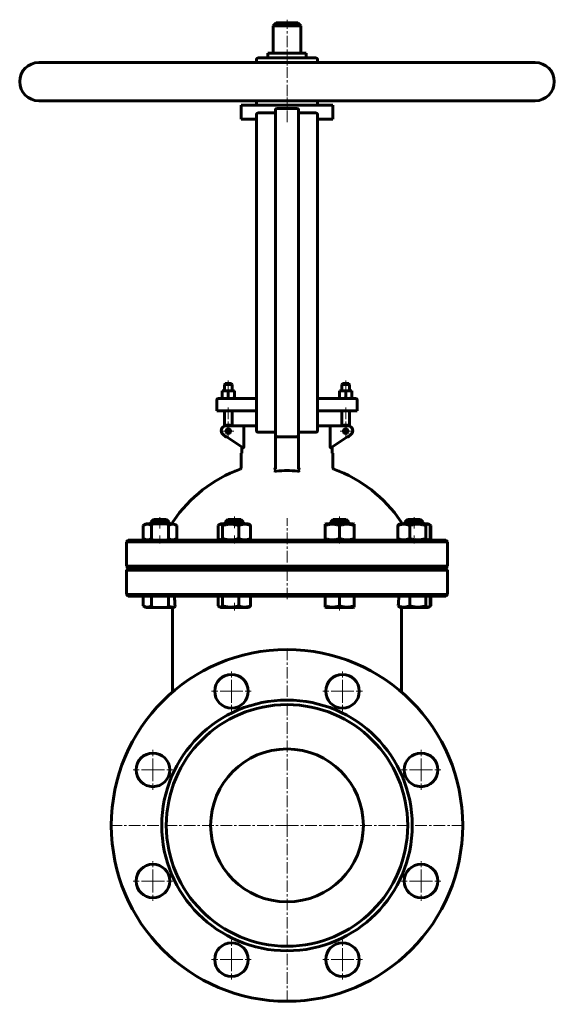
# Model space of a CAD drawing. Header units: millimetres. Extents: x -175 to 175, y -322 to 322.
import ezdxf

# ---------------------------------------------------------------- set-up
doc = ezdxf.new("R2010")
doc.units = ezdxf.units.MM
for name, pattern in [('K5LT-1', [0]), ('K5LT_AXLED', [12, 7.5, -1.5, 1.5, -1.5]), ('K5LT_BASIC', [0])]:
    doc.linetypes.add(name, pattern=pattern)
doc.layers.add('Системный слой (1)', color=7, linetype='Continuous', true_color=0x6c6c6c)

# ---------------------------------------------------------------- blocks, each defined once
blk = doc.blocks.new('U0')
at = {"layer": 'Системный слой (1)', "color": 143, "linetype": 'K5LT_BASIC', "lineweight": 60, "true_color": 0x33acca}
for start, end in [(109.91702, 145.85207), (34.14794, 70.08297)]:
    blk.add_arc((0, -56.63), 90, start, end, dxfattribs=at)
blk = doc.blocks.new('U1')
at = {"layer": 'Системный слой (1)', "color": 143, "linetype": 'K5LT_BASIC', "lineweight": 60, "true_color": 0x33acca}
for p, q in [((93.34, -17.77), (93.6, -17.65)), ((93.6, -17.65), (93.86, -17.52)), ((93.86, -17.52), (94.12, -17.38))]:
    blk.add_line(p, q, dxfattribs=at)
blk = doc.blocks.new('U2')
at = {"layer": 'Системный слой (1)', "color": 143, "linetype": 'K5LT_BASIC', "lineweight": 60, "true_color": 0x33acca}
for p, q in [((92.17, -18.5), (92.98, -18.03)), ((92.98, -18.03), (94.12, -17.38))]:
    blk.add_line(p, q, dxfattribs=at)
blk = doc.blocks.new('U3')
at = {"layer": 'Системный слой (1)', "color": 143, "linetype": 'K5LT_BASIC', "lineweight": 60, "true_color": 0x33acca}
for p, q in [((-43.47, -62.5), (-40.82, -62.5)), ((-40.82, -62.5), (-25.42, -62.5))]:
    blk.add_line(p, q, dxfattribs=at)
blk = doc.blocks.new('U4')
at = {"layer": 'Системный слой (1)', "color": 143, "linetype": 'K5LT_BASIC', "lineweight": 60, "true_color": 0x33acca}
for p, q in [((92.98, -8.17), (92.17, -7.7)), ((94.12, -8.82), (92.98, -8.17))]:
    blk.add_line(p, q, dxfattribs=at)
blk = doc.blocks.new('U5')
at = {"layer": 'Системный слой (1)', "color": 143, "linetype": 'K5LT_BASIC', "lineweight": 60, "true_color": 0x33acca}
for p, q in [((77.15, -6.75), (78.91, -6.75)), ((78.91, -6.75), (89.15, -6.75))]:
    blk.add_line(p, q, dxfattribs=at)
blk = doc.blocks.new('U6')
at = {"layer": 'Системный слой (1)', "color": 143, "linetype": 'K5LT_BASIC', "lineweight": 60, "true_color": 0x33acca}
for p, q in [((78.9, -5), (80.14, -5)), ((80.14, -5), (87.4, -5))]:
    blk.add_line(p, q, dxfattribs=at)
blk = doc.blocks.new('U7')
at = {"layer": 'Системный слой (1)', "color": 143, "linetype": 'K5LT_BASIC', "lineweight": 60, "true_color": 0x33acca}
for p, q in [((93.34, -61.77), (93.6, -61.65)), ((93.6, -61.65), (93.86, -61.52)), ((93.86, -61.52), (94.12, -61.38))]:
    blk.add_line(p, q, dxfattribs=at)
blk = doc.blocks.new('U8')
at = {"layer": 'Системный слой (1)', "color": 143, "linetype": 'K5LT_BASIC', "lineweight": 60, "true_color": 0x33acca}
for p, q in [((92.98, -62.03), (92.17, -62.5)), ((94.12, -61.38), (92.98, -62.03))]:
    blk.add_line(p, q, dxfattribs=at)
blk = doc.blocks.new('U9')
at = {"layer": 'Системный слой (1)', "color": 143, "linetype": 'K5LT_BASIC', "lineweight": 60, "true_color": 0x33acca}
for p, q in [((25.42, -62.5), (34.44, -62.5)), ((34.44, -62.5), (43.47, -62.5))]:
    blk.add_line(p, q, dxfattribs=at)
blk = doc.blocks.new('U10')
at = {"layer": 'Системный слой (1)', "color": 143, "linetype": 'K5LT_BASIC', "lineweight": 60, "true_color": 0x33acca}
for p, q in [((-44.79, -8.56), (-45.04, -8.82)), ((-44.53, -8.34), (-44.79, -8.56)), ((-44.28, -8.17), (-44.53, -8.34)), ((-43.58, -7.97), (-44.28, -8.17)), ((-42.88, -8.22), (-43.58, -7.97)), ((-42.2, -8.82), (-42.88, -8.22))]:
    blk.add_line(p, q, dxfattribs=at)
blk = doc.blocks.new('U11')
at = {"layer": 'Системный слой (1)', "color": 143, "linetype": 'K5LT_BASIC', "lineweight": 60, "true_color": 0x33acca}
for p, q in [((90.91, -61.38), (91.59, -61.98)), ((91.59, -61.98), (92.29, -62.23)), ((92.29, -62.23), (92.98, -62.03)), ((92.98, -62.03), (93.24, -61.86)), ((93.24, -61.86), (93.49, -61.64)), ((93.49, -61.64), (93.75, -61.38))]:
    blk.add_line(p, q, dxfattribs=at)
blk = doc.blocks.new('U12')
at = {"layer": 'Системный слой (1)', "color": 143, "linetype": 'K5LT_BASIC', "lineweight": 60, "true_color": 0x33acca}
for p, q in [((-45.04, -61.38), (-44.79, -61.64)), ((-44.79, -61.64), (-44.53, -61.86)), ((-44.53, -61.86), (-44.28, -62.03)), ((-44.28, -62.03), (-44.02, -62.15)), ((-44.02, -62.15), (-43.32, -62.19)), ((-43.32, -62.19), (-42.63, -61.8)), ((-42.63, -61.8), (-42.2, -61.38))]:
    blk.add_line(p, q, dxfattribs=at)
blk = doc.blocks.new('U13')
at = {"layer": 'Системный слой (1)', "color": 143, "linetype": 'K5LT_BASIC', "lineweight": 60, "true_color": 0x33acca}
for p, q in [((-45.04, -17.38), (-44.79, -17.64)), ((-44.79, -17.64), (-44.53, -17.86)), ((-44.53, -17.86), (-44.28, -18.03)), ((-44.28, -18.03), (-44.02, -18.15)), ((-44.02, -18.15), (-43.32, -18.19)), ((-43.32, -18.19), (-42.63, -17.8)), ((-42.63, -17.8), (-42.2, -17.38))]:
    blk.add_line(p, q, dxfattribs=at)
blk = doc.blocks.new('U14')
at = {"layer": 'Системный слой (1)', "color": 143, "linetype": 'K5LT_BASIC', "lineweight": 60, "true_color": 0x33acca}
for p, q in [((90.91, -17.38), (91.59, -17.98)), ((91.59, -17.98), (92.29, -18.23)), ((92.29, -18.23), (92.98, -18.03)), ((92.98, -18.03), (93.24, -17.86)), ((93.24, -17.86), (93.49, -17.64)), ((93.49, -17.64), (93.75, -17.38))]:
    blk.add_line(p, q, dxfattribs=at)
blk = doc.blocks.new('U15')
at = {"layer": 'Системный слой (1)', "color": 143, "linetype": 'K5LT_BASIC', "lineweight": 60, "true_color": 0x33acca}
for p, q in [((91.34, -8.4), (90.91, -8.82)), ((92.03, -8.01), (91.34, -8.4)), ((92.73, -8.05), (92.03, -8.01)), ((92.98, -8.17), (92.73, -8.05)), ((93.24, -8.34), (92.98, -8.17)), ((93.49, -8.56), (93.24, -8.34)), ((93.75, -8.82), (93.49, -8.56))]:
    blk.add_line(p, q, dxfattribs=at)
blk = doc.blocks.new('U16')
at = {"layer": 'Системный слой (1)', "color": 143, "linetype": 'K5LT_BASIC', "lineweight": 60, "true_color": 0x33acca}
for p, q in [((93.6, -8.55), (93.34, -8.43)), ((93.86, -8.68), (93.6, -8.55)), ((94.12, -8.82), (93.86, -8.68))]:
    blk.add_line(p, q, dxfattribs=at)
blk = doc.blocks.new('U17')
at = {"layer": 'Системный слой (1)', "color": 143, "linetype": 'K5LT_BASIC', "lineweight": 60, "true_color": 0x33acca}
for p, q in [((-20, 294), (-21.72, 294)), ((162.5, 294), (20, 294))]:
    blk.add_line(p, q, dxfattribs=at)
blk = doc.blocks.new('U18')
at = {"layer": 'Системный слой (1)', "color": 143, "linetype": 'K5LT_BASIC', "lineweight": 60, "true_color": 0x33acca}
for p, q in [((-12.5, 300), (-12.39, 300)), ((-12.39, 300), (12.5, 300))]:
    blk.add_line(p, q, dxfattribs=at)
blk = doc.blocks.new('U19')
at = {"layer": 'Системный слой (1)', "color": 30, "linetype": 'K5LT_AXLED', "lineweight": 18, "true_color": 0xff8000}
for q in [(-87.77, -228.35), (-100.77, -241.35), (-74.77, -241.35), (-87.77, -254.35)]:
    blk.add_line((-87.77, -241.35), q, dxfattribs=at)
blk = doc.blocks.new('U20')
at = {"layer": 'Системный слой (1)', "color": 30, "linetype": 'K5LT_AXLED', "lineweight": 18, "true_color": 0xff8000}
for q in [(-87.77, -155.65), (-100.77, -168.65), (-74.77, -168.65), (-87.77, -181.65)]:
    blk.add_line((-87.77, -168.65), q, dxfattribs=at)
blk = doc.blocks.new('U21')
at = {"layer": 'Системный слой (1)', "color": 30, "linetype": 'K5LT_AXLED', "lineweight": 18, "true_color": 0xff8000}
for q in [(-41.91, 52.89), (-38.41, 56.39), (-34.91, 52.89), (-38.41, 49.39)]:
    blk.add_line((-38.41, 52.89), q, dxfattribs=at)
blk = doc.blocks.new('U22')
at = {"layer": 'Системный слой (1)', "color": 30, "linetype": 'K5LT_AXLED', "lineweight": 18, "true_color": 0xff8000}
for q in [(-36.35, -279.77), (-49.35, -292.77), (-23.35, -292.77), (-36.35, -305.77)]:
    blk.add_line((-36.35, -292.77), q, dxfattribs=at)
blk = doc.blocks.new('U23')
at = {"layer": 'Системный слой (1)', "color": 30, "linetype": 'K5LT_AXLED', "lineweight": 18, "true_color": 0xff8000}
for q in [(-36.35, -104.23), (-49.35, -117.23), (-23.35, -117.23), (-36.35, -130.23)]:
    blk.add_line((-36.35, -117.23), q, dxfattribs=at)
blk = doc.blocks.new('U24')
at = {"layer": 'Системный слой (1)', "color": 30, "linetype": 'K5LT_AXLED', "lineweight": 18, "true_color": 0xff8000}
for q in [(0, -88), (-117, -205), (117, -205), (0, -322)]:
    blk.add_line((0, -205), q, dxfattribs=at)
blk = doc.blocks.new('U25')
at = {"layer": 'Системный слой (1)', "color": 30, "linetype": 'K5LT_AXLED', "lineweight": 18, "true_color": 0xff8000}
for q in [(36.35, -279.77), (23.35, -292.77), (49.35, -292.77), (36.35, -305.77)]:
    blk.add_line((36.35, -292.77), q, dxfattribs=at)
blk = doc.blocks.new('U26')
at = {"layer": 'Системный слой (1)', "color": 30, "linetype": 'K5LT_AXLED', "lineweight": 18, "true_color": 0xff8000}
for q in [(36.35, -104.23), (23.35, -117.23), (49.35, -117.23), (36.35, -130.23)]:
    blk.add_line((36.35, -117.23), q, dxfattribs=at)
blk = doc.blocks.new('U27')
at = {"layer": 'Системный слой (1)', "color": 30, "linetype": 'K5LT_AXLED', "lineweight": 18, "true_color": 0xff8000}
for q in [(34.91, 52.89), (38.41, 56.39), (41.91, 52.89), (38.41, 49.39)]:
    blk.add_line((38.41, 52.89), q, dxfattribs=at)
blk = doc.blocks.new('U28')
at = {"layer": 'Системный слой (1)', "color": 30, "linetype": 'K5LT_AXLED', "lineweight": 18, "true_color": 0xff8000}
for q in [(87.77, -228.35), (74.77, -241.35), (100.77, -241.35), (87.77, -254.35)]:
    blk.add_line((87.77, -241.35), q, dxfattribs=at)
blk = doc.blocks.new('U29')
at = {"layer": 'Системный слой (1)', "color": 30, "linetype": 'K5LT_AXLED', "lineweight": 18, "true_color": 0xff8000}
for q in [(87.77, -155.65), (74.77, -168.65), (100.77, -168.65), (87.77, -181.65)]:
    blk.add_line((87.77, -168.65), q, dxfattribs=at)

msp = doc.modelspace()

# ---------------------------------------------------------------- linework, layer by layer
at = {"layer": 'Системный слой (1)', "color": 30, "linetype": 'K5LT_AXLED', "lineweight": 18, "true_color": 0xff8000}
for p, q in [((0, 292), (0, 322)), ((0, 272), (0, 291)), ((0, 255), (0, 271)), ((-38.41, 86), (-38.41, 77.35)), ((38.41, 86), (38.41, 77.35)), ((-38.41, 68.25), (-38.41, 54.01)), ((38.41, 68.25), (38.41, 54.01)), ((-83.15, -10.82), (-83.15, -3)), ((-34.44, -3), (-34.44, -10.82)), ((0, -57), (0, -4.11)), ((34.44, -3), (34.44, -10.82)), ((83.15, -10.82), (83.15, -3)), ((-83.15, -20.5), (-83.15, -15.38)), ((-34.44, -15.38), (-34.44, -20.5)), ((34.44, -15.38), (34.44, -20.5)), ((83.15, -20.5), (83.15, -15.38)), ((-83.15, -39), (-83.15, -34.5)), ((-34.44, -34.5), (-34.44, -39)), ((34.44, -34.5), (34.44, -39)), ((83.15, -39), (83.15, -34.5)), ((-34.44, -59.38), (-34.44, -64.5)), ((34.44, -59.38), (34.44, -64.5))]:
    msp.add_line(p, q, dxfattribs=at)
at = {"layer": 'Системный слой (1)', "color": 143, "linetype": 'K5LT_BASIC', "lineweight": 60, "true_color": 0x33acca}
for p, q in [((-7, 320), (-9, 318)), ((-9, 300), (-9, 318)), ((-9, 318), (9, 318)), ((7, 320), (-7, 320)), ((7, 320), (9, 318)), ((9, 300), (9, 318)), ((19, 297), (-19, 297)), ((-12.5, 297), (-12.5, 300)), ((12.5, 297), (12.5, 300)), ((-162.5, 294), (162.5, 294)), ((-20, 294), (-20, 296)), ((20, 294), (20, 296)), ((162.5, 269), (-162.5, 269)), ((-30, 266), (30, 266)), ((-30, 257), (-30, 266)), ((-20, 267), (-20, 269)), ((20, 267), (20, 269)), ((30, 257), (30, 266)), ((-20, 260), (-20, 249)), ((-8.5, 261), (-19, 261)), ((-7.5, 263), (-7.5, 249)), ((-6.5, 264), (6.5, 264)), ((7.5, 249), (7.5, 263)), ((19, 261), (8.5, 261)), ((20, 249), (20, 260)), ((-20, 257), (-30, 257)), ((30, 257), (20, 257)), ((20, 249), (20, 257)), ((-20, 64.25), (-20, 249)), ((-7.5, 64.25), (-7.5, 249)), ((7.5, 64.25), (7.5, 249)), ((20, 64.25), (20, 249)), ((-40.41, 84), (-40.91, 83.5)), ((-36.41, 84), (-40.41, 84)), ((-36.41, 84), (-35.91, 83.5)), ((36.41, 84), (35.91, 83.5)), ((40.41, 84), (36.41, 84)), ((40.41, 84), (40.91, 83.5)), ((-42.41, 78.99), (-42.41, 79.35)), ((-42.41, 79.35), (-40.41, 79.35)), ((-42.41, 74.61), (-42.41, 78.99)), ((-40.91, 83.5), (-35.91, 83.5)), ((-40.91, 79.35), (-40.91, 83.5)), ((-40.41, 79.35), (-36.41, 79.35)), ((-38.41, 74.61), (-38.41, 78.99)), ((-36.41, 79.35), (-34.41, 79.35)), ((-35.91, 79.35), (-35.91, 83.5)), ((-34.41, 79.35), (-34.41, 78.99)), ((-34.41, 74.61), (-34.41, 78.99)), ((34.41, 79.35), (36.41, 79.35)), ((34.41, 78.99), (34.41, 79.35)), ((34.41, 74.61), (34.41, 78.99)), ((35.91, 83.5), (40.91, 83.5)), ((35.91, 79.35), (35.91, 83.5)), ((36.41, 79.35), (40.41, 79.35)), ((38.41, 74.61), (38.41, 78.99)), ((40.41, 79.35), (42.41, 79.35)), ((40.91, 79.35), (40.91, 83.5)), ((42.41, 79.35), (42.41, 78.99)), ((42.41, 74.61), (42.41, 78.99)), ((-45.91, 66.25), (-45.91, 73.25)), ((-40.11, 74.25), (-44.91, 74.25)), ((-42.41, 74.25), (-42.41, 74.61)), ((-20, 74.25), (-40.11, 74.25)), ((-34.41, 74.61), (-34.41, 74.25)), ((40.11, 74.25), (20, 74.25)), ((34.41, 74.25), (34.41, 74.61)), ((44.91, 74.25), (40.11, 74.25)), ((42.41, 74.61), (42.41, 74.25)), ((45.91, 66.25), (45.91, 73.25)), ((-45.91, 66.25), (-40.37, 66.25)), ((-40.91, 56.13), (-40.91, 66.25)), ((-40.37, 66.25), (-20, 66.25)), ((-35.91, 56.25), (-35.91, 66.25)), ((20, 66.25), (40.37, 66.25)), ((35.91, 56.25), (35.91, 66.25)), ((40.37, 66.25), (45.91, 66.25)), ((40.91, 56.13), (40.91, 66.25)), ((-20, 64.25), (-20, 53.25)), ((-7.5, 64.25), (-7.5, 50.25)), ((7.5, 50.25), (7.5, 64.25)), ((20, 53.25), (20, 64.25)), ((-27.57, 56.25), (-40.09, 56.25)), ((-36.96, 53.25), (-39.87, 53.25)), ((-28.28, 55.25), (-28.28, 42.97)), ((-20, 56.25), (-27.57, 56.25)), ((-19, 52.25), (-8.5, 52.25)), ((8.5, 52.25), (19, 52.25)), ((27.57, 56.25), (20, 56.25)), ((40.09, 56.25), (27.57, 56.25)), ((28.28, 42.97), (28.28, 55.25)), ((-41.76, 50.75), (-28.62, 42)), ((-7.5, 50.25), (-7.5, 28.13)), ((-6.5, 49.25), (6.5, 49.25)), ((7.5, 28.13), (7.5, 50.25)), ((28.62, 42), (41.76, 50.75)), ((-29.58, 42.64), (-29.58, 38.5)), ((29.58, 38.5), (29.58, 42.64)), ((-29.58, 38.5), (-30, 38.5)), ((-30, 28.93), (-30, 38.5)), ((30, 38.5), (29.58, 38.5)), ((30, 28.93), (30, 38.5)), ((-89.15, -6.75), (-87.4, -5)), ((-87.4, -5), (-78.9, -5)), ((-77.15, -6.75), (-78.9, -5)), ((-40.44, -6.75), (-38.69, -5)), ((-38.69, -5), (-30.19, -5)), ((-28.44, -6.75), (-30.19, -5)), ((28.44, -6.75), (30.19, -5)), ((30.19, -5), (38.69, -5)), ((40.44, -6.75), (38.69, -5)), ((77.15, -6.75), (78.9, -5)), ((89.15, -6.75), (87.4, -5)), ((-94.12, -8.82), (-92.17, -7.7)), ((-94.12, -17.38), (-94.12, -8.82)), ((-92.98, -8.17), (-92.17, -7.7)), ((-92.98, -8.17), (-92.98, -8.17)), ((-74.12, -7.7), (-92.17, -7.7)), ((-89.15, -7.7), (-89.15, -6.75)), ((-89.15, -6.75), (-77.15, -6.75)), ((-88.63, -17.38), (-88.63, -8.82)), ((-77.66, -17.38), (-77.66, -8.82)), ((-77.15, -7.7), (-77.15, -6.75)), ((-72.18, -8.82), (-74.12, -7.7)), ((-72.18, -17.38), (-72.18, -8.82)), ((-45.04, -17.38), (-45.04, -8.82)), ((-44.28, -8.17), (-43.47, -7.7)), ((-25.42, -7.7), (-43.47, -7.7)), ((-42.2, -17.38), (-42.2, -8.82)), ((-40.44, -7.7), (-40.44, -6.75)), ((-40.44, -6.75), (-28.44, -6.75)), ((-31.6, -17.38), (-31.6, -8.82)), ((-28.44, -7.7), (-28.44, -6.75)), ((-24.61, -8.17), (-25.42, -7.7)), ((-23.85, -17.38), (-23.85, -8.82)), ((24.94, -7.97), (25.42, -7.7)), ((24.94, -8.82), (24.94, -7.97)), ((24.94, -17.38), (24.94, -8.82)), ((43.47, -7.7), (25.42, -7.7)), ((28.44, -7.7), (28.44, -6.75)), ((28.44, -6.75), (40.44, -6.75)), ((34.44, -17.38), (34.44, -8.82)), ((40.44, -7.7), (40.44, -6.75)), ((43.94, -7.97), (43.47, -7.7)), ((43.94, -7.97), (43.94, -8.82)), ((43.94, -17.38), (43.94, -8.82)), ((72.55, -17.38), (72.55, -8.82)), ((73.31, -8.17), (74.12, -7.7)), ((92.17, -7.7), (74.12, -7.7)), ((77.15, -7.7), (77.15, -6.75)), ((80.31, -17.38), (80.31, -8.82)), ((89.15, -7.7), (89.15, -6.75)), ((90.91, -17.38), (90.91, -8.82)), ((92.98, -8.17), (92.17, -7.7)), ((93.75, -17.38), (93.75, -8.82)), ((94.12, -17.38), (94.12, -8.82)), ((-104, -18.5), (-105, -19.5)), ((104, -18.5), (-104, -18.5)), ((-92.17, -18.5), (-94.12, -17.38)), ((-92.98, -18.03), (-92.98, -18.03)), ((-92.17, -18.5), (-92.98, -18.03)), ((-74.12, -18.5), (-72.18, -17.38)), ((-43.47, -18.5), (-44.28, -18.03)), ((-25.42, -18.5), (-24.61, -18.03)), ((24.94, -18.23), (24.94, -17.38)), ((25.42, -18.5), (24.94, -18.23)), ((43.47, -18.5), (43.94, -18.23)), ((43.94, -17.38), (43.94, -18.23)), ((74.12, -18.5), (73.31, -18.03)), ((92.17, -18.5), (92.98, -18.03)), ((104, -18.5), (105, -19.5)), ((-105, -35.5), (-105, -19.5)), ((-105, -19.5), (105, -19.5)), ((105, -35.5), (105, -19.5)), ((-104, -36.5), (-105, -35.5)), ((105, -35.5), (-105, -35.5)), ((-104, -37), (-105, -38)), ((-105, -54), (-105, -38)), ((-105, -38), (105, -38)), ((-104, -36.5), (104, -36.5)), ((104, -37), (-104, -37)), ((-89.15, -37), (-89.15, -36.5)), ((-77.15, -37), (-77.15, -36.5)), ((-75, -37), (-75, -36.5)), ((-40.44, -37), (-40.44, -36.5)), ((-28.44, -37), (-28.44, -36.5)), ((28.44, -37), (28.44, -36.5)), ((40.44, -37), (40.44, -36.5)), ((75, -37), (75, -36.5)), ((77.15, -37), (77.15, -36.5)), ((89.15, -37), (89.15, -36.5)), ((104, -36.5), (105, -35.5)), ((104, -37), (105, -38)), ((105, -54), (105, -38)), ((-104, -55), (-105, -54)), ((105, -54), (-105, -54)), ((-104, -55), (104, -55)), ((-94.12, -55), (-94.12, -61.38)), ((-88.63, -55), (-88.63, -61.38)), ((-77.66, -55), (-77.66, -61.38)), ((-45.04, -55), (-45.04, -61.38)), ((-42.2, -55), (-42.2, -61.38)), ((-31.6, -55), (-31.6, -61.38)), ((-23.85, -55), (-23.85, -61.38)), ((24.94, -55), (24.94, -61.38)), ((34.44, -55), (34.44, -61.38)), ((43.94, -55), (43.94, -61.38)), ((80.31, -55), (80.31, -61.38)), ((90.91, -55), (90.91, -61.38)), ((93.75, -55), (93.75, -61.38)), ((94.12, -55), (94.12, -61.38)), ((104, -55), (105, -54)), ((-94.12, -61.38), (-92.17, -62.5)), ((-92.98, -62.03), (-92.17, -62.5)), ((-92.17, -62.5), (-74.12, -62.5)), ((-75, -79.37), (-75, -62.5)), ((-73.97, -62.41), (-74.12, -62.5)), ((-44.28, -62.03), (-43.47, -62.5)), ((-24.61, -62.03), (-25.42, -62.5)), ((24.94, -62.23), (24.94, -61.38)), ((24.94, -62.23), (25.42, -62.5)), ((43.94, -62.23), (43.47, -62.5)), ((43.94, -61.38), (43.94, -62.23)), ((73.97, -62.41), (74.12, -62.5)), ((74.12, -62.5), (92.17, -62.5)), ((75, -62.5), (75, -79.37)), ((92.98, -62.03), (92.17, -62.5)), ((-75, -117.82), (-75, -79.37)), ((75, -79.37), (75, -117.82))]:
    msp.add_line(p, q, dxfattribs=at)
for centre, radius in [((-38.41, 52.89), 1.5), ((38.41, 52.89), 1.5), ((0, -205), 115), ((-36.35, -117.23), 11), ((36.35, -117.23), 11), ((0, -205), 82), ((0, -205), 79), ((-87.77, -168.65), 11), ((0, -205), 50), ((87.77, -168.65), 11), ((-87.77, -241.35), 11), ((87.77, -241.35), 11), ((-36.35, -292.77), 11), ((36.35, -292.77), 11)]:
    msp.add_circle(centre, radius, dxfattribs=at)
for centre, radius, start, end in [((-19, 296), 1, 90, 180), ((19, 296), 1, 0, 90), ((-162.5, 281.5), 12.5, 90, 270), ((162.5, 281.5), 12.5, 270, 90), ((-19, 267), 1, 180, 270), ((19, 267), 1, 270, 0), ((-19, 260), 1, 90, 180), ((-8.5, 262), 1, 270, 0), ((-6.5, 263), 1, 90, 180), ((6.5, 263), 1, 0, 90), ((8.5, 262), 1, 180, 270), ((19, 260), 1, 0, 90), ((-44.91, 73.25), 1, 90, 180), ((44.91, 73.25), 1, 0, 90), ((-40.09, 53.25), 3, 90, 236.30993), ((-38.41, 52.89), 4, 57.16474, 124.27956), ((-19, 53.25), 1, 180, 270), ((-8.5, 51.25), 1, 0, 90), ((8.5, 51.25), 1, 90, 180), ((19, 53.25), 1, 270, 0), ((38.41, 52.89), 4, 55.72044, 122.83526), ((40.09, 53.25), 3, 303.69007, 90), ((-38.41, 52.89), 4, 211.43274, 261.14426), ((-6.5, 50.25), 1, 180, 270), ((6.5, 50.25), 1, 270, 0), ((38.41, 52.89), 4, 278.85574, 328.56726), ((-31, 28.93), 1, 289.91705, 0), ((0, -56.63), 83.73, 85.25638, 94.74362), ((31, 28.93), 1, 180, 250.08295), ((-72, -7.79), 3, 145.85158, 178.23877), ((72, -7.79), 3, 1.76123, 34.14842)]:
    msp.add_arc(centre, radius, start, end, dxfattribs=at)
for centre, major_axis, ratio, start_param, end_param in [((-55, -171.01), (-17.27, 187.73), 0.053712, 0.899698, 0.945692), ((55, -100.82), (-14.14, -133.49), 0.10594, -4.401965, -4.350821)]:
    msp.add_ellipse(centre, major_axis=major_axis, ratio=ratio, start_param=start_param, end_param=end_param, dxfattribs=at)
for points, knots in [([(-40.41, 79.35), (-40.56, 79.35), (-40.83, 79.34), (-41.25, 79.29), (-41.76, 79.19), (-42.16, 79.08), (-42.41, 78.99)], [0, 0, 0, 0, 1.565002, 3.019525, 4.590939, 7, 7, 7, 7]), ([(-38.41, 78.99), (-38.63, 79.07), (-39, 79.17), (-39.46, 79.27), (-39.84, 79.32), (-40.15, 79.35), (-40.34, 79.35), (-40.41, 79.35)], [0, 0, 0, 0, 2.359003, 4.171009, 5.563879, 7.101375, 8, 8, 8, 8]), ([(-36.41, 79.35), (-36.56, 79.35), (-36.83, 79.34), (-37.25, 79.29), (-37.76, 79.19), (-38.16, 79.08), (-38.41, 78.99)], [0, 0, 0, 0, 1.565002, 3.019525, 4.590939, 7, 7, 7, 7]), ([(-34.41, 78.99), (-34.63, 79.07), (-35, 79.17), (-35.46, 79.27), (-35.84, 79.32), (-36.15, 79.35), (-36.34, 79.35), (-36.41, 79.35)], [0, 0, 0, 0, 2.359003, 4.171009, 5.563879, 7.101375, 8, 8, 8, 8]), ([(36.41, 79.35), (36.27, 79.35), (36, 79.34), (35.58, 79.29), (35.07, 79.19), (34.67, 79.08), (34.41, 78.99)], [0, 0, 0, 0, 1.565002, 3.019525, 4.590939, 7, 7, 7, 7]), ([(38.41, 78.99), (38.2, 79.07), (37.83, 79.17), (37.37, 79.27), (36.99, 79.32), (36.68, 79.35), (36.49, 79.35), (36.41, 79.35)], [0, 0, 0, 0, 2.359003, 4.171009, 5.563879, 7.101375, 8, 8, 8, 8]), ([(40.41, 79.35), (40.27, 79.35), (40, 79.34), (39.58, 79.29), (39.07, 79.19), (38.67, 79.08), (38.41, 78.99)], [0, 0, 0, 0, 1.565002, 3.019525, 4.590939, 7, 7, 7, 7]), ([(42.41, 78.99), (42.2, 79.07), (41.83, 79.17), (41.37, 79.27), (40.99, 79.32), (40.68, 79.35), (40.49, 79.35), (40.41, 79.35)], [0, 0, 0, 0, 2.359003, 4.171009, 5.563879, 7.101375, 8, 8, 8, 8]), ([(-42.41, 74.61), (-42.2, 74.53), (-41.83, 74.43), (-41.37, 74.33), (-40.99, 74.28), (-40.68, 74.25), (-40.49, 74.25), (-40.41, 74.25)], [0, 0, 0, 0, 2.359003, 4.171009, 5.563879, 7.101375, 8, 8, 8, 8]), ([(-40.41, 74.25), (-40.27, 74.25), (-40, 74.26), (-39.58, 74.31), (-39.07, 74.41), (-38.67, 74.52), (-38.41, 74.61)], [0, 0, 0, 0, 1.565002, 3.019525, 4.590939, 7, 7, 7, 7]), ([(-38.41, 74.61), (-38.2, 74.53), (-37.83, 74.43), (-37.37, 74.33), (-36.99, 74.28), (-36.68, 74.25), (-36.49, 74.25), (-36.41, 74.25)], [0, 0, 0, 0, 2.359003, 4.171009, 5.563879, 7.101375, 8, 8, 8, 8]), ([(-36.41, 74.25), (-36.27, 74.25), (-36, 74.26), (-35.58, 74.31), (-35.07, 74.41), (-34.67, 74.52), (-34.41, 74.61)], [0, 0, 0, 0, 1.565002, 3.019525, 4.590939, 7, 7, 7, 7]), ([(34.41, 74.61), (34.63, 74.53), (35, 74.43), (35.46, 74.33), (35.84, 74.28), (36.15, 74.25), (36.34, 74.25), (36.41, 74.25)], [0, 0, 0, 0, 2.359003, 4.171009, 5.563879, 7.101375, 8, 8, 8, 8]), ([(36.41, 74.25), (36.56, 74.25), (36.83, 74.26), (37.25, 74.31), (37.76, 74.41), (38.16, 74.52), (38.41, 74.61)], [0, 0, 0, 0, 1.565002, 3.019525, 4.590939, 7, 7, 7, 7]), ([(38.41, 74.61), (38.63, 74.53), (39, 74.43), (39.46, 74.33), (39.84, 74.28), (40.15, 74.25), (40.34, 74.25), (40.41, 74.25)], [0, 0, 0, 0, 2.359003, 4.171009, 5.563879, 7.101375, 8, 8, 8, 8]), ([(40.41, 74.25), (40.56, 74.25), (40.83, 74.26), (41.25, 74.31), (41.76, 74.41), (42.16, 74.52), (42.41, 74.61)], [0, 0, 0, 0, 1.565002, 3.019525, 4.590939, 7, 7, 7, 7]), ([(-27.57, 56.25), (-27.65, 56.25), (-27.76, 56.23), (-27.87, 56.16), (-27.97, 56.09), (-28.06, 55.99), (-28.13, 55.88), (-28.16, 55.82), (-28.18, 55.77), (-28.21, 55.69), (-28.24, 55.59), (-28.27, 55.46), (-28.28, 55.35), (-28.28, 55.28), (-28.28, 55.25)], [0, 0, 0, 0, 3.531804, 4.611577, 5.267892, 8.349682, 9.036239, 9.662611, 10.18532, 10.81874, 12.098296, 12.999534, 14.346085, 15, 15, 15, 15]), ([(27.57, 56.25), (27.65, 56.25), (27.76, 56.23), (27.87, 56.16), (27.97, 56.09), (28.06, 55.99), (28.13, 55.88), (28.16, 55.82), (28.18, 55.77), (28.21, 55.69), (28.24, 55.59), (28.27, 55.46), (28.28, 55.35), (28.28, 55.28), (28.28, 55.25)], [0, 0, 0, 0, 3.531804, 4.611577, 5.267892, 8.349682, 9.036239, 9.662611, 10.18532, 10.81874, 12.098296, 12.999534, 14.346085, 15, 15, 15, 15]), ([(-28.28, 42.97), (-28.28, 42.94), (-28.28, 42.9), (-28.29, 42.84), (-28.29, 42.78), (-28.29, 42.72), (-28.3, 42.68), (-28.3, 42.62), (-28.31, 42.56), (-28.32, 42.48), (-28.33, 42.43), (-28.34, 42.36), (-28.35, 42.3), (-28.37, 42.24), (-28.39, 42.19), (-28.4, 42.16), (-28.41, 42.13), (-28.43, 42.09), (-28.45, 42.06), (-28.48, 42.02), (-28.51, 41.99), (-28.53, 41.98), (-28.55, 41.98), (-28.57, 41.98), (-28.58, 41.98), (-28.6, 41.99), (-28.61, 41.99), (-28.62, 42)], [0, 0, 0, 0, 1.607355, 2.120106, 3.125063, 4.564933, 5.056684, 5.57314, 7.581508, 7.988046, 9.771582, 10.571992, 11.860918, 13.826959, 14.614727, 15.534068, 16.015309, 17.477962, 18.583454, 19.682498, 22.684332, 22.888261, 24.457267, 24.949332, 26.3106, 26.781594, 28, 28, 28, 28]), ([(28.62, 42), (28.61, 41.99), (28.59, 41.98), (28.57, 41.98), (28.56, 41.98), (28.53, 41.98), (28.52, 41.99), (28.5, 42), (28.48, 42.02), (28.46, 42.05), (28.44, 42.08), (28.42, 42.11), (28.41, 42.14), (28.39, 42.17), (28.38, 42.2), (28.37, 42.25), (28.35, 42.32), (28.33, 42.39), (28.32, 42.46), (28.31, 42.52), (28.3, 42.58), (28.3, 42.64), (28.29, 42.72), (28.29, 42.78), (28.29, 42.87), (28.28, 42.93), (28.28, 42.97)], [0, 0, 0, 0, 1.788269, 2.131747, 3.789782, 4.098389, 5.553311, 6.090762, 7.551377, 8.86824, 9.717859, 10.576234, 11.864663, 12.514831, 13.240396, 14.120607, 15.852277, 17.563389, 18.39852, 19.640938, 20.315849, 21.744827, 22.495235, 24.079702, 24.892945, 27, 27, 27, 27]), ([(-8.41, 27.99), (-8.33, 28.02), (-8.2, 28.07), (-8.04, 28.18), (-7.92, 28.28), (-7.82, 28.39), (-7.72, 28.51), (-7.65, 28.62), (-7.6, 28.72), (-7.57, 28.82), (-7.54, 28.88), (-7.53, 28.93)], [0, 0, 0, 0, 2.591718, 3.876416, 5.42502, 6.81637, 8.051255, 9.42874, 10.154956, 10.852282, 12, 12, 12, 12]), ([(-6.92, 26.82), (-6.99, 26.81), (-7.07, 26.81), (-7.2, 26.8), (-7.3, 26.8), (-7.43, 26.8), (-7.52, 26.8), (-7.65, 26.81), (-7.74, 26.82), (-7.84, 26.83), (-7.92, 26.84), (-8, 26.85), (-8.07, 26.86), (-8.15, 26.87), (-8.23, 26.89), (-8.33, 26.91), (-8.38, 26.92), (-8.41, 26.93)], [0, 0, 0, 0, 2.115677, 2.782709, 4.220699, 5.313017, 7.015463, 7.498205, 9.595314, 10.169187, 11.36346, 12.619324, 13.253554, 13.897006, 15.889014, 16.580618, 18, 18, 18, 18]), ([(8.41, 26.93), (8.37, 26.92), (8.3, 26.9), (8.2, 26.88), (8.13, 26.87), (8.08, 26.86), (8.01, 26.85), (7.93, 26.84), (7.85, 26.83), (7.74, 26.82), (7.64, 26.81), (7.5, 26.8), (7.42, 26.8), (7.32, 26.8), (7.23, 26.8), (7.1, 26.8), (7, 26.81), (6.94, 26.82), (6.92, 26.82)], [0, 0, 0, 0, 1.662789, 3.275425, 4.312202, 4.822132, 5.321303, 7.23154, 8.123196, 8.558454, 11.398498, 11.788106, 13.66935, 14.267707, 15.40059, 16.902867, 18.496398, 19, 19, 19, 19]), ([(8.41, 27.99), (8.32, 28.02), (8.2, 28.07), (8.04, 28.18), (7.92, 28.28), (7.82, 28.39), (7.73, 28.5), (7.67, 28.6), (7.59, 28.74), (7.55, 28.85), (7.53, 28.93)], [0, 0, 0, 0, 2.373371, 3.551346, 4.969387, 6.24493, 7.377304, 8.224789, 9.143841, 11, 11, 11, 11]), ([(-88.63, -8.82), (-88.88, -8.68), (-89.27, -8.48), (-89.81, -8.26), (-90.22, -8.13), (-90.59, -8.04), (-90.98, -7.99), (-91.36, -7.97), (-91.73, -7.98), (-92.11, -8.03), (-92.49, -8.12), (-93.05, -8.29), (-93.59, -8.53), (-93.99, -8.75), (-94.12, -8.82)], [0, 0, 0, 0, 2.031939, 3.311633, 4.396645, 5.423589, 6.350589, 7.49983, 8.533187, 9.335775, 10.524184, 11.684847, 13.915004, 15, 15, 15, 15]), ([(-72.18, -8.82), (-72.42, -8.68), (-72.82, -8.48), (-73.35, -8.26), (-73.77, -8.13), (-74.14, -8.04), (-74.52, -7.99), (-74.91, -7.97), (-75.28, -7.98), (-75.65, -8.03), (-76.04, -8.12), (-76.6, -8.29), (-77.14, -8.53), (-77.54, -8.75), (-77.66, -8.82)], [0, 0, 0, 0, 2.031939, 3.311633, 4.396645, 5.423589, 6.350589, 7.49983, 8.533187, 9.335775, 10.524184, 11.684847, 13.915004, 15, 15, 15, 15]), ([(-31.6, -8.82), (-31.96, -8.71), (-32.5, -8.57), (-33.39, -8.36), (-34.19, -8.2), (-34.93, -8.1), (-35.53, -8.03), (-36.13, -7.99), (-36.87, -7.97), (-37.49, -7.98), (-38.12, -8.02), (-38.78, -8.08), (-39.7, -8.21), (-40.84, -8.44), (-41.7, -8.67), (-42.2, -8.82)], [0, 0, 0, 0, 1.679816, 2.464254, 4.100621, 5.29978, 5.785161, 6.773962, 7.999819, 9.102067, 9.530451, 10.806592, 12.055167, 13.667644, 16, 16, 16, 16]), ([(-23.85, -8.82), (-24.15, -8.7), (-24.59, -8.54), (-25.25, -8.33), (-25.79, -8.19), (-26.36, -8.08), (-26.88, -8.01), (-27.36, -7.98), (-27.82, -7.97), (-28.26, -7.99), (-28.75, -8.03), (-29.3, -8.12), (-30.09, -8.29), (-30.86, -8.53), (-31.42, -8.75), (-31.6, -8.82)], [0, 0, 0, 0, 1.912449, 2.780687, 4.100621, 5.29978, 6.277542, 7.267519, 8.214858, 9.102067, 9.95816, 11.225797, 12.463836, 14.84267, 16, 16, 16, 16]), ([(-24.61, -8.17), (-24.52, -8.22), (-24.39, -8.31), (-24.13, -8.52), (-23.96, -8.69), (-23.85, -8.82)], [0, 0, 0, 0, 1.912503, 3.220303, 6, 6, 6, 6]), ([(34.44, -8.82), (34.12, -8.71), (33.58, -8.55), (32.77, -8.34), (32.06, -8.19), (31.46, -8.1), (30.92, -8.03), (30.38, -7.99), (29.72, -7.97), (29.16, -7.98), (28.6, -8.02), (28.01, -8.08), (27.18, -8.21), (26.16, -8.44), (25.39, -8.67), (24.94, -8.82)], [0, 0, 0, 0, 1.679816, 2.780687, 4.100621, 5.29978, 5.785161, 6.773962, 7.999819, 9.102067, 9.530451, 10.806592, 12.055167, 13.667644, 16, 16, 16, 16]), ([(43.94, -8.82), (43.62, -8.71), (43.08, -8.55), (42.27, -8.34), (41.56, -8.19), (40.96, -8.1), (40.42, -8.03), (39.88, -7.99), (39.22, -7.97), (38.66, -7.98), (38.1, -8.02), (37.51, -8.08), (36.68, -8.21), (35.66, -8.44), (34.89, -8.67), (34.44, -8.82)], [0, 0, 0, 0, 1.679816, 2.780687, 4.100621, 5.29978, 5.785161, 6.773962, 7.999819, 9.102067, 9.530451, 10.806592, 12.055167, 13.667644, 16, 16, 16, 16]), ([(80.31, -8.82), (80.01, -8.7), (79.57, -8.54), (78.91, -8.33), (78.36, -8.19), (77.79, -8.08), (77.28, -8.01), (76.8, -7.98), (76.34, -7.97), (75.89, -7.99), (75.4, -8.03), (74.85, -8.12), (74.06, -8.29), (73.29, -8.53), (72.74, -8.75), (72.55, -8.82)], [0, 0, 0, 0, 1.912449, 2.780687, 4.100621, 5.29978, 6.277542, 7.267519, 8.214858, 9.102067, 9.95816, 11.225797, 12.463836, 14.84267, 16, 16, 16, 16]), ([(72.55, -8.82), (72.63, -8.73), (72.77, -8.59), (73.02, -8.36), (73.2, -8.24), (73.31, -8.17)], [0, 0, 0, 0, 1.918282, 3.267661, 6, 6, 6, 6]), ([(90.91, -8.82), (90.54, -8.71), (90.01, -8.57), (89.11, -8.36), (88.32, -8.2), (87.58, -8.1), (86.98, -8.03), (86.38, -7.99), (85.64, -7.97), (85.02, -7.98), (84.39, -8.02), (83.73, -8.08), (82.81, -8.21), (81.67, -8.44), (80.81, -8.67), (80.31, -8.82)], [0, 0, 0, 0, 1.679816, 2.464254, 4.100621, 5.29978, 5.785161, 6.773962, 7.999819, 9.102067, 9.530451, 10.806592, 12.055167, 13.667644, 16, 16, 16, 16]), ([(-94.12, -17.38), (-93.88, -17.52), (-93.48, -17.72), (-92.95, -17.94), (-92.53, -18.07), (-92.16, -18.16), (-91.78, -18.21), (-91.39, -18.23), (-91.02, -18.22), (-90.65, -18.17), (-90.26, -18.08), (-89.7, -17.91), (-89.16, -17.67), (-88.76, -17.45), (-88.63, -17.38)], [0, 0, 0, 0, 2.031939, 3.311633, 4.396645, 5.423589, 6.350589, 7.49983, 8.533187, 9.335775, 10.524184, 11.684847, 13.915004, 15, 15, 15, 15]), ([(-77.66, -17.38), (-77.42, -17.52), (-77.03, -17.72), (-76.49, -17.94), (-76.08, -18.07), (-75.7, -18.16), (-75.32, -18.21), (-74.94, -18.23), (-74.57, -18.22), (-74.19, -18.17), (-73.81, -18.08), (-73.25, -17.91), (-72.7, -17.67), (-72.31, -17.45), (-72.18, -17.38)], [0, 0, 0, 0, 2.031939, 3.311633, 4.396645, 5.423589, 6.350589, 7.49983, 8.533187, 9.335775, 10.524184, 11.684847, 13.915004, 15, 15, 15, 15]), ([(-42.2, -17.38), (-41.84, -17.49), (-41.3, -17.63), (-40.41, -17.84), (-39.61, -18), (-38.87, -18.1), (-38.28, -18.17), (-37.67, -18.21), (-36.93, -18.23), (-36.31, -18.22), (-35.68, -18.18), (-35.02, -18.12), (-34.1, -17.99), (-32.96, -17.76), (-32.1, -17.53), (-31.6, -17.38)], [0, 0, 0, 0, 1.679816, 2.464254, 4.100621, 5.29978, 5.785161, 6.773962, 7.999819, 9.102067, 9.530451, 10.806592, 12.055167, 13.667644, 16, 16, 16, 16]), ([(-31.6, -17.38), (-31.3, -17.5), (-30.86, -17.66), (-30.2, -17.87), (-29.66, -18.01), (-29.09, -18.12), (-28.57, -18.19), (-28.09, -18.22), (-27.63, -18.23), (-27.19, -18.21), (-26.69, -18.17), (-26.15, -18.08), (-25.35, -17.91), (-24.59, -17.67), (-24.03, -17.45), (-23.85, -17.38)], [0, 0, 0, 0, 1.912449, 2.780687, 4.100621, 5.29978, 6.277542, 7.267519, 8.214858, 9.102067, 9.95816, 11.225797, 12.463836, 14.84267, 16, 16, 16, 16]), ([(-23.85, -17.38), (-23.93, -17.47), (-24.06, -17.61), (-24.32, -17.84), (-24.49, -17.96), (-24.61, -18.03)], [0, 0, 0, 0, 1.918282, 3.267661, 6, 6, 6, 6]), ([(24.94, -17.38), (25.27, -17.49), (25.81, -17.65), (26.61, -17.86), (27.33, -18.01), (27.92, -18.1), (28.46, -18.17), (29, -18.21), (29.67, -18.23), (30.22, -18.22), (30.78, -18.18), (31.37, -18.12), (32.2, -17.99), (33.22, -17.76), (33.99, -17.53), (34.44, -17.38)], [0, 0, 0, 0, 1.679816, 2.780687, 4.100621, 5.29978, 5.785161, 6.773962, 7.999819, 9.102067, 9.530451, 10.806592, 12.055167, 13.667644, 16, 16, 16, 16]), ([(34.44, -17.38), (34.77, -17.49), (35.31, -17.65), (36.11, -17.86), (36.83, -18.01), (37.42, -18.1), (37.96, -18.17), (38.5, -18.21), (39.17, -18.23), (39.72, -18.22), (40.28, -18.18), (40.87, -18.12), (41.7, -17.99), (42.72, -17.76), (43.49, -17.53), (43.94, -17.38)], [0, 0, 0, 0, 1.679816, 2.780687, 4.100621, 5.29978, 5.785161, 6.773962, 7.999819, 9.102067, 9.530451, 10.806592, 12.055167, 13.667644, 16, 16, 16, 16]), ([(73.31, -18.03), (73.23, -17.98), (73.09, -17.89), (72.84, -17.68), (72.67, -17.51), (72.55, -17.38)], [0, 0, 0, 0, 1.912503, 3.220303, 6, 6, 6, 6]), ([(72.55, -17.38), (72.85, -17.5), (73.3, -17.66), (73.95, -17.87), (74.5, -18.01), (75.07, -18.12), (75.59, -18.19), (76.06, -18.22), (76.53, -18.23), (76.97, -18.21), (77.46, -18.17), (78.01, -18.08), (78.8, -17.91), (79.57, -17.67), (80.13, -17.45), (80.31, -17.38)], [0, 0, 0, 0, 1.912449, 2.780687, 4.100621, 5.29978, 6.277542, 7.267519, 8.214858, 9.102067, 9.95816, 11.225797, 12.463836, 14.84267, 16, 16, 16, 16]), ([(80.31, -17.38), (80.67, -17.49), (81.21, -17.63), (82.1, -17.84), (82.9, -18), (83.64, -18.1), (84.23, -18.17), (84.84, -18.21), (85.58, -18.23), (86.2, -18.22), (86.83, -18.18), (87.49, -18.12), (88.4, -17.99), (89.55, -17.76), (90.4, -17.53), (90.91, -17.38)], [0, 0, 0, 0, 1.679816, 2.464254, 4.100621, 5.29978, 5.785161, 6.773962, 7.999819, 9.102067, 9.530451, 10.806592, 12.055167, 13.667644, 16, 16, 16, 16]), ([(-94.12, -61.38), (-93.88, -61.52), (-93.48, -61.72), (-92.95, -61.94), (-92.53, -62.07), (-92.16, -62.16), (-91.78, -62.21), (-91.39, -62.23), (-91.02, -62.22), (-90.65, -62.17), (-90.26, -62.08), (-89.7, -61.91), (-89.16, -61.67), (-88.76, -61.45), (-88.63, -61.38)], [0, 0, 0, 0, 2.031939, 3.311633, 4.396645, 5.423589, 6.350589, 7.49983, 8.533187, 9.335775, 10.524184, 11.684847, 13.915004, 15, 15, 15, 15]), ([(-77.66, -61.38), (-77.28, -61.6), (-76.75, -61.86), (-76.12, -62.06), (-75.77, -62.14), (-75.42, -62.2), (-75.06, -62.23), (-74.7, -62.22), (-74.34, -62.19), (-73.94, -62.12), (-73.59, -62.02), (-73.36, -61.94), (-73.28, -61.91)], [0, 0, 0, 0, 3.565954, 4.710631, 5.664954, 6.69272, 7.761432, 8.829868, 9.893903, 10.942629, 12.318287, 13, 13, 13, 13]), ([(-73.28, -61.91), (-73.44, -62.04), (-73.68, -62.23), (-73.89, -62.36), (-73.97, -62.41)], [0, 0, 0, 0, 3.056002, 5, 5, 5, 5]), ([(-42.2, -61.38), (-41.84, -61.49), (-41.3, -61.63), (-40.41, -61.84), (-39.61, -62), (-38.87, -62.1), (-38.28, -62.17), (-37.67, -62.21), (-36.93, -62.23), (-36.31, -62.22), (-35.68, -62.18), (-35.02, -62.12), (-34.1, -61.99), (-32.96, -61.76), (-32.1, -61.53), (-31.6, -61.38)], [0, 0, 0, 0, 1.679816, 2.464254, 4.100621, 5.29978, 5.785161, 6.773962, 7.999819, 9.102067, 9.530451, 10.806592, 12.055167, 13.667644, 16, 16, 16, 16]), ([(-31.6, -61.38), (-31.3, -61.5), (-30.86, -61.66), (-30.2, -61.87), (-29.66, -62.01), (-29.09, -62.12), (-28.57, -62.19), (-28.09, -62.22), (-27.63, -62.23), (-27.19, -62.21), (-26.69, -62.17), (-26.15, -62.08), (-25.35, -61.91), (-24.59, -61.67), (-24.03, -61.45), (-23.85, -61.38)], [0, 0, 0, 0, 1.912449, 2.780687, 4.100621, 5.29978, 6.277542, 7.267519, 8.214858, 9.102067, 9.95816, 11.225797, 12.463836, 14.84267, 16, 16, 16, 16]), ([(-23.85, -61.38), (-23.93, -61.47), (-24.06, -61.61), (-24.32, -61.84), (-24.49, -61.96), (-24.61, -62.03)], [0, 0, 0, 0, 1.918282, 3.267661, 6, 6, 6, 6]), ([(24.94, -61.38), (25.27, -61.49), (25.81, -61.65), (26.61, -61.86), (27.33, -62.01), (27.92, -62.1), (28.46, -62.17), (29, -62.21), (29.67, -62.23), (30.22, -62.22), (30.78, -62.18), (31.37, -62.12), (32.2, -61.99), (33.22, -61.76), (33.99, -61.53), (34.44, -61.38)], [0, 0, 0, 0, 1.679816, 2.780687, 4.100621, 5.29978, 5.785161, 6.773962, 7.999819, 9.102067, 9.530451, 10.806592, 12.055167, 13.667644, 16, 16, 16, 16]), ([(34.44, -61.38), (34.77, -61.49), (35.31, -61.65), (36.11, -61.86), (36.83, -62.01), (37.42, -62.1), (37.96, -62.17), (38.5, -62.21), (39.17, -62.23), (39.72, -62.22), (40.28, -62.18), (40.87, -62.12), (41.7, -61.99), (42.72, -61.76), (43.49, -61.53), (43.94, -61.38)], [0, 0, 0, 0, 1.679816, 2.780687, 4.100621, 5.29978, 5.785161, 6.773962, 7.999819, 9.102067, 9.530451, 10.806592, 12.055167, 13.667644, 16, 16, 16, 16]), ([(72.79, -61.47), (73.09, -61.59), (73.58, -61.76), (74.22, -61.94), (74.69, -62.05), (75.08, -62.12), (75.47, -62.17), (75.92, -62.22), (76.4, -62.23), (76.88, -62.22), (77.3, -62.18), (77.79, -62.12), (78.41, -62), (79.28, -61.77), (79.93, -61.53), (80.31, -61.38)], [0, 0, 0, 0, 1.989037, 3.191934, 4.097363, 4.967426, 5.642591, 6.555493, 7.808952, 8.681387, 9.570202, 10.456332, 11.772438, 13.490329, 16, 16, 16, 16]), ([(72.79, -61.47), (72.91, -61.58), (73.09, -61.75), (73.35, -61.97), (73.58, -62.15), (73.79, -62.3), (73.92, -62.38), (73.97, -62.41)], [0, 0, 0, 0, 2.183617, 3.395235, 5.022752, 6.808267, 8, 8, 8, 8]), ([(80.31, -61.38), (80.67, -61.49), (81.21, -61.63), (82.1, -61.84), (82.9, -62), (83.64, -62.1), (84.23, -62.17), (84.84, -62.21), (85.58, -62.23), (86.2, -62.22), (86.83, -62.18), (87.49, -62.12), (88.4, -61.99), (89.55, -61.76), (90.4, -61.53), (90.91, -61.38)], [0, 0, 0, 0, 1.679816, 2.464254, 4.100621, 5.29978, 5.785161, 6.773962, 7.999819, 9.102067, 9.530451, 10.806592, 12.055167, 13.667644, 16, 16, 16, 16])]:
    msp.add_open_spline(points, degree=3, knots=knots, dxfattribs=at)
for points in [[(-7.53, 28.93), (-7.51, 29.01), (-7.5, 29.1), (-7.5, 29.19)], [(7.5, 29.19), (7.5, 29.1), (7.51, 29.01), (7.53, 28.93)]]:
    msp.add_open_spline(points, degree=3, dxfattribs=at)
at = {"layer": 'Системный слой (1)', "color": 7, "linetype": 'K5LT-1'}
for points in [[(-77.66, -8.82), (-77.92, -8.75), (-78.57, -8.57), (-79.76, -8.3), (-80.95, -8.1), (-81.88, -8.02), (-82.39, -7.99), (-82.72, -7.98), (-83, -7.97), (-83.3, -7.97), (-83.68, -7.98), (-84.13, -8), (-84.78, -8.05), (-85.72, -8.16), (-86.79, -8.35), (-87.79, -8.59), (-88.35, -8.74), (-88.63, -8.82)], [(-88.63, -17.38), (-88.38, -17.45), (-87.73, -17.63), (-86.54, -17.9), (-85.34, -18.1), (-84.42, -18.18), (-83.91, -18.21), (-83.58, -18.22), (-83.3, -18.23), (-83, -18.23), (-82.62, -18.22), (-82.17, -18.2), (-81.52, -18.15), (-80.58, -18.04), (-79.51, -17.85), (-78.51, -17.61), (-77.95, -17.46), (-77.66, -17.38)], [(-88.63, -61.38), (-88.38, -61.45), (-87.73, -61.63), (-86.54, -61.9), (-85.34, -62.1), (-84.42, -62.18), (-83.91, -62.21), (-83.58, -62.22), (-83.3, -62.23), (-83, -62.23), (-82.62, -62.22), (-82.17, -62.2), (-81.52, -62.15), (-80.58, -62.04), (-79.51, -61.85), (-78.51, -61.61), (-77.95, -61.46), (-77.66, -61.38)]]:
    msp.add_open_spline(points, degree=3, knots=[0, 0, 0, 0, 3.152296, 8.024027, 14.430358, 17.4743, 18.996271, 20.518242, 21.409855, 22.301468, 24.084694, 25.867919, 27.651145, 31.792504, 37.072525, 40.536262, 44, 44, 44, 44], dxfattribs=at)

# ---------------------------------------------------------------- block references
at = {"layer": 'Системный слой (1)'}
for name in ['U18', 'U17', 'U21', 'U27', 'U0', 'U6', 'U10', 'U5', 'U15', 'U4', 'U16', 'U13', 'U14', 'U2', 'U1', 'U12', 'U3', 'U9', 'U11', 'U8', 'U7', 'U24', 'U23', 'U26', 'U20', 'U29', 'U19', 'U28', 'U22', 'U25']:
    msp.add_blockref(name, (0, 0), dxfattribs=at)

doc.saveas('drawing.dxf')
